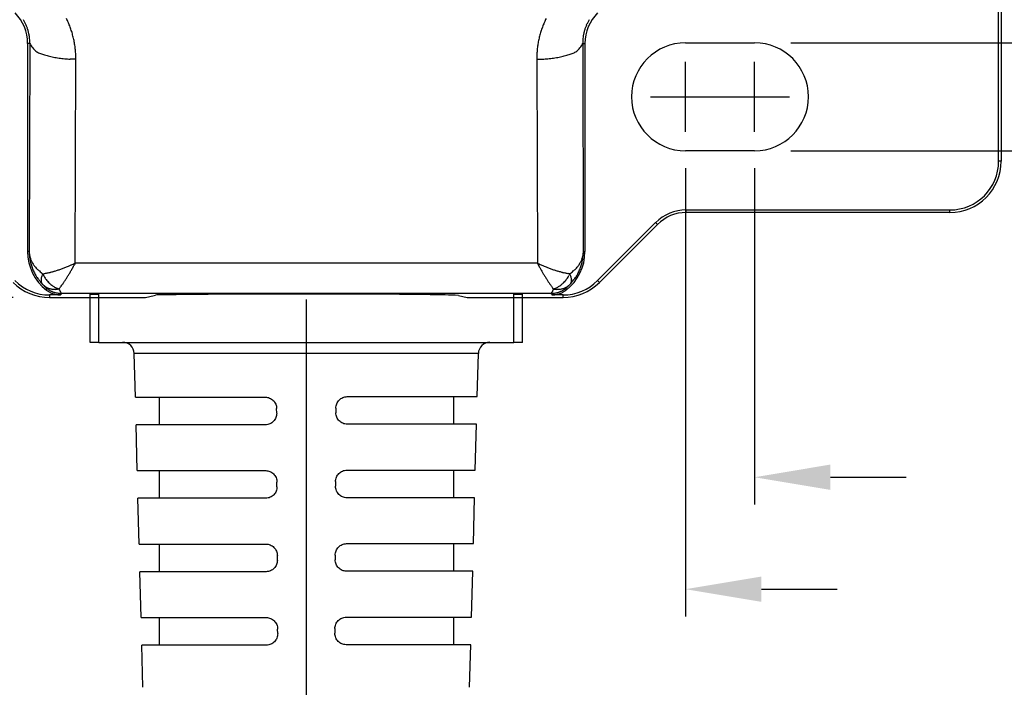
# Model space of a CAD drawing. Extents: x 85.3 to 97.4, y 23.1 to 30.4.
# Tile 4 of 11: x 88.2 to 89.9, y 24.5 to 25.6. Entities that reach past the tile are written whole.
import ezdxf

# ---------------------------------------------------------------- set-up
doc = ezdxf.new("R2010")
doc.units = 0
doc.header["$LTSCALE"] = 0.5
doc.header["$MEASUREMENT"] = 0
doc.layers.get('DEFPOINTS').update_dxf_attribs({"linetype": 'CONTINUOUS'})
doc.layers.add('BODY', color=1, linetype='CONTINUOUS')
doc.layers.add('DIM', color=254, linetype='CONTINUOUS')
doc.styles.get("Standard").update_dxf_attribs({"font": 'ROMANS.SHX'})
doc.dimstyles.new('TURCK-CATALOG01', dxfattribs={"dimtxt": 0.1, "dimasz": 0.13, "dimexe": 0.046875, "dimexo": 0.0625, "dimgap": 0.0625, "dimtad": 0, "dimtih": 1, "dimtoh": 1, "dimdec": 3, "dimzin": 4, "dimdsep": 46, "dimtxsty": 'Standard', "dimcen": 0.09, "dimadec": 0, "dimazin": 0, "dimtfac": 1, "dimtdec": 3, "dimtofl": 0, "dimtmove": 0, "dimatfit": 1, "dimfxl": 0, "dimtolj": 1, "dimtzin": 4, "dimarcsym": 0})

# ---------------------------------------------------------------- blocks, each defined once
blk = doc.blocks.new('*D2')
at = {"layer": 'DEFPOINTS', "color": 0}
for p in [(88.3892, 29.9961), (85.7265, 25.135), (88.271, 25.135)]:
    blk.add_point(p, dxfattribs=at)
at = {"layer": 'DIM', "color": 0, "lineweight": -2}
for p, q in [((88.3267, 29.9961), (85.6796, 29.9961)), ((85.7265, 29.8661), (85.7265, 27.8922)), ((85.7265, 25.265), (85.7265, 27.6148)), ((88.2085, 25.135), (85.6796, 25.135))]:
    blk.add_line(p, q, dxfattribs=at)
at = {"layer": 'DIM', "color": 0}
for points in [[(85.7048, 29.8661), (85.7482, 29.8661), (85.7265, 29.9961)], [(85.7048, 25.265), (85.7482, 25.265), (85.7265, 25.135)]]:
    blk.add_solid(points, dxfattribs=at)
at = {"layer": 'DIM', "color": 0, "insert": (85.7265, 27.7535), "char_height": 0.1, "attachment_point": 5}
blk.add_mtext('\\A1;4.861 [123.5]', dxfattribs=at)
blk = doc.blocks.new('*D3')
at = {"layer": 'DEFPOINTS', "color": 0}
for p in [(88.6509, 29.6916), (86.3834, 25.479), (87.8506, 25.479)]:
    blk.add_point(p, dxfattribs=at)
at = {"layer": 'DIM', "color": 0, "lineweight": -2}
for p, q in [((88.5884, 29.6916), (86.3365, 29.6916)), ((86.3834, 29.5616), (86.3834, 27.4781)), ((86.3834, 25.609), (86.3834, 27.2007)), ((87.7881, 25.479), (86.3365, 25.479))]:
    blk.add_line(p, q, dxfattribs=at)
at = {"layer": 'DIM', "color": 0}
for points in [[(86.3618, 29.5616), (86.4051, 29.5616), (86.3834, 29.6916)], [(86.3618, 25.609), (86.4051, 25.609), (86.3834, 25.479)]]:
    blk.add_solid(points, dxfattribs=at)
at = {"layer": 'DIM', "color": 0, "insert": (86.3834, 27.3394), "char_height": 0.1, "attachment_point": 5}
blk.add_mtext('\\A1;4.213 [107.0]', dxfattribs=at)
blk = doc.blocks.new('*D5')
at = {"layer": 'DEFPOINTS', "color": 0}
for p in [(89.4786, 25.5715), (90.2032, 25.5715), (89.4786, 25.3864)]:
    blk.add_point(p, dxfattribs=at)
at = {"layer": 'DIM', "color": 0, "lineweight": -2}
for p, q in [((90.2032, 25.7015), (90.2032, 25.8315)), ((90.2032, 25.8315), (90.3332, 25.8315)), ((89.5411, 25.5715), (90.2501, 25.5715)), ((89.5411, 25.3864), (90.2501, 25.3864)), ((90.2032, 25.2564), (90.2032, 25.1264))]:
    blk.add_line(p, q, dxfattribs=at)
at = {"layer": 'DIM', "color": 0}
for points in [[(90.1816, 25.7015), (90.2249, 25.7015), (90.2032, 25.5715)], [(90.1816, 25.2564), (90.2249, 25.2564), (90.2032, 25.3864)]]:
    blk.add_solid(points, dxfattribs=at)
at = {"layer": 'DIM', "color": 0, "insert": (90.8243, 25.8315), "char_height": 0.1, "attachment_point": 5}
blk.add_mtext('\\A1;%%c.185 [4.7]', dxfattribs=at)
blk = doc.blocks.new('*D6')
at = {"layer": 'DEFPOINTS', "color": 0}
for p in [(87.9432, 25.419), (89.4786, 25.419), (89.4786, 24.8272)]:
    blk.add_point(p, dxfattribs=at)
at = {"layer": 'DIM', "color": 0, "lineweight": -2}
for p, q in [((87.9432, 25.3565), (87.9432, 24.7803)), ((89.4786, 25.3565), (89.4786, 24.7803)), ((87.8132, 24.8272), (87.6825, 24.8272)), ((89.6086, 24.8272), (89.7386, 24.8272))]:
    blk.add_line(p, q, dxfattribs=at)
at = {"layer": 'DIM', "color": 0}
for points in [[(87.8132, 24.8489), (87.8132, 24.8055), (87.9432, 24.8272)], [(89.6086, 24.8489), (89.6086, 24.8055), (89.4786, 24.8272)]]:
    blk.add_solid(points, dxfattribs=at)
at = {"layer": 'DIM', "color": 0, "insert": (87.1486, 24.8272), "char_height": 0.1, "attachment_point": 5}
blk.add_mtext('\\A1;1.535 [39.0]', dxfattribs=at)
blk = doc.blocks.new('*D7')
at = {"layer": 'DEFPOINTS', "color": 0}
for p in [(88.0613, 25.419), (89.3605, 25.419), (88.0613, 24.6354)]:
    blk.add_point(p, dxfattribs=at)
at = {"layer": 'DIM', "color": 0, "lineweight": -2}
for p, q in [((88.0613, 25.3565), (88.0613, 24.5885)), ((89.3605, 25.3565), (89.3605, 24.5885)), ((87.9313, 24.6354), (87.6825, 24.6354)), ((89.4905, 24.6354), (89.6205, 24.6354))]:
    blk.add_line(p, q, dxfattribs=at)
at = {"layer": 'DIM', "color": 0}
for points in [[(87.9313, 24.6571), (87.9313, 24.6137), (88.0613, 24.6354)], [(89.4905, 24.6571), (89.4905, 24.6137), (89.3605, 24.6354)]]:
    blk.add_solid(points, dxfattribs=at)
at = {"layer": 'DIM', "color": 0, "insert": (87.1486, 24.6354), "char_height": 0.1, "attachment_point": 5}
blk.add_mtext('\\A1;1.299 [33.0]', dxfattribs=at)
blk = doc.blocks.new('*D8')
at = {"layer": 'DEFPOINTS', "color": 0}
for p in [(88.0613, 25.389), (88.7109, 25.194), (88.7109, 24.3702)]:
    blk.add_point(p, dxfattribs=at)
at = {"layer": 'DIM', "color": 0, "lineweight": -2}
for p, q in [((88.0613, 25.3265), (88.0613, 24.3233)), ((88.7109, 25.1315), (88.7109, 24.3233)), ((87.9313, 24.3702), (87.6816, 24.3702)), ((88.8409, 24.3702), (88.9709, 24.3702))]:
    blk.add_line(p, q, dxfattribs=at)
at = {"layer": 'DIM', "color": 0}
for points in [[(87.9313, 24.3919), (87.9313, 24.3485), (88.0613, 24.3702)], [(88.8409, 24.3919), (88.8409, 24.3485), (88.7109, 24.3702)]]:
    blk.add_solid(points, dxfattribs=at)
at = {"layer": 'DIM', "color": 0, "insert": (87.1906, 24.3702), "char_height": 0.1, "attachment_point": 5}
blk.add_mtext('\\A1;.650 [16.5]', dxfattribs=at)

msp = doc.modelspace()

# ---------------------------------------------------------------- linework, layer by layer
at = {"layer": 'BODY'}
for p, q in [((89.9013, 29.6325), (89.9013, 25.3687)), ((89.8968, 25.3687), (89.8968, 26.3264)), ((88.2336, 25.5704), (88.2336, 25.2138)), ((88.2374, 25.5704), (88.2336, 25.5704)), ((88.2374, 25.5704), (88.2363, 25.2138)), ((89.1843, 25.5704), (89.1854, 25.2138)), ((89.1843, 25.5704), (89.1881, 25.5704)), ((89.1881, 25.5704), (89.1881, 25.2138)), ((89.3605, 25.5715), (89.4786, 25.5715)), ((88.3162, 25.5434), (88.3066, 25.5436)), ((88.3151, 25.194), (88.3162, 25.5434)), ((88.3162, 25.5434), (88.3161, 25.5474)), ((89.1056, 25.5434), (89.1151, 25.5436)), ((89.1056, 25.5434), (89.1067, 25.194)), ((89.4786, 25.3864), (89.3605, 25.3864)), ((89.9013, 25.3687), (89.8968, 25.3687)), ((89.3616, 25.2852), (89.8132, 25.2852)), ((89.3616, 25.2807), (89.3616, 25.2852)), ((89.8132, 25.2807), (89.8132, 25.2852)), ((89.8132, 25.2807), (89.3616, 25.2807)), ((89.2098, 25.164), (89.3093, 25.2635)), ((89.3125, 25.2604), (89.2129, 25.1608)), ((89.3125, 25.2604), (89.3093, 25.2635)), ((88.2363, 25.2138), (88.2336, 25.2138)), ((88.2363, 25.2138), (88.2364, 25.2112)), ((88.2363, 25.2138), (88.2364, 25.2101)), ((89.1854, 25.2138), (89.1853, 25.2112)), ((89.1854, 25.2138), (89.1853, 25.2101)), ((89.1854, 25.2138), (89.1881, 25.2138)), ((88.3151, 25.194), (88.3136, 25.1913)), ((89.1067, 25.194), (88.3151, 25.194)), ((88.2594, 25.1758), (88.2619, 25.1762)), ((88.2594, 25.1758), (88.2609, 25.1729)), ((89.1623, 25.1758), (89.1599, 25.1762)), ((89.1623, 25.1758), (89.1609, 25.1729)), ((89.2129, 25.1608), (89.2098, 25.164)), ((88.2587, 25.1582), (88.258, 25.1591)), ((88.2587, 25.1582), (88.2594, 25.1574)), ((88.266, 25.1478), (88.2677, 25.1465)), ((88.2662, 25.151), (88.2662, 25.1508)), ((88.2662, 25.151), (88.268, 25.1497)), ((88.2872, 25.1497), (88.2845, 25.1493)), ((88.2872, 25.1497), (88.2876, 25.1488)), ((89.1345, 25.1497), (89.1333, 25.1512)), ((89.1345, 25.1497), (89.1372, 25.1493)), ((89.1555, 25.151), (89.1538, 25.1497)), ((89.1558, 25.1478), (89.1541, 25.1465)), ((89.1555, 25.151), (89.1555, 25.1508)), ((89.1631, 25.1582), (89.1623, 25.1574)), ((89.1631, 25.1582), (89.1638, 25.1591)), ((88.271, 25.1395), (88.271, 25.135)), ((88.2901, 25.1395), (88.271, 25.1395)), ((88.271, 25.135), (88.4353, 25.135)), ((89.1307, 25.1422), (88.291, 25.1422)), ((88.291, 25.1422), (88.291, 25.142)), ((88.3408, 25.141), (88.3556, 25.141)), ((88.3408, 25.0583), (88.3408, 25.141)), ((88.3556, 25.0583), (88.3556, 25.141)), ((88.4353, 25.135), (88.4501, 25.1388)), ((88.4501, 25.1388), (88.4528, 25.1391)), ((88.9716, 25.1388), (88.9865, 25.135)), ((88.9865, 25.135), (89.1507, 25.135)), ((89.0661, 25.141), (89.081, 25.141)), ((89.0661, 25.0583), (89.0661, 25.141)), ((89.081, 25.0583), (89.081, 25.141)), ((89.1307, 25.1422), (89.1307, 25.1423)), ((89.1317, 25.1395), (89.1316, 25.1397)), ((89.1507, 25.1395), (89.1317, 25.1395)), ((89.1507, 25.135), (89.1507, 25.1395)), ((88.3556, 25.0583), (88.3408, 25.0583)), ((88.3556, 25.0583), (89.0661, 25.0583)), ((89.081, 25.0583), (89.0661, 25.0583)), ((89.0056, 25.0392), (88.4161, 25.0392)), ((88.4181, 24.9644), (88.4161, 25.0392)), ((89.0037, 24.9653), (89.0056, 25.0392)), ((88.4181, 24.9644), (88.6407, 24.9644)), ((88.4589, 24.9644), (88.4589, 24.9171)), ((88.781, 24.9653), (89.0037, 24.9653)), ((88.9628, 24.9653), (88.9628, 24.9181)), ((88.6602, 24.9368), (88.6601, 24.9447)), ((88.7616, 24.9456), (88.7616, 24.9378)), ((88.641, 24.9171), (88.4193, 24.9171)), ((88.4214, 24.8385), (88.4193, 24.9171)), ((89.0025, 24.9181), (88.7808, 24.9181)), ((89.0004, 24.8394), (89.0025, 24.9181)), ((88.4214, 24.8385), (88.6413, 24.8385)), ((88.4589, 24.8385), (88.4589, 24.7913)), ((88.7804, 24.8394), (89.0004, 24.8394)), ((88.9628, 24.8394), (88.9628, 24.7921)), ((88.6607, 24.8109), (88.6607, 24.8188)), ((88.7611, 24.8197), (88.761, 24.8118)), ((88.6416, 24.7913), (88.4226, 24.7913)), ((88.4247, 24.7127), (88.4226, 24.7913)), ((88.9992, 24.7921), (88.7802, 24.7921)), ((88.9971, 24.7134), (88.9992, 24.7921)), ((88.4247, 24.7127), (88.6419, 24.7127)), ((88.4589, 24.7127), (88.4589, 24.6654)), ((88.7799, 24.7134), (88.9971, 24.7134)), ((88.9628, 24.7134), (88.9628, 24.6662)), ((88.6613, 24.6851), (88.6613, 24.693)), ((88.7605, 24.6937), (88.7605, 24.6859)), ((88.6422, 24.6654), (88.4259, 24.6654)), ((88.4279, 24.5868), (88.4259, 24.6654)), ((88.9959, 24.6662), (88.7796, 24.6662)), ((88.9938, 24.5875), (88.9959, 24.6662)), ((88.4279, 24.5868), (88.6424, 24.5868)), ((88.4589, 24.5868), (88.4589, 24.5395)), ((88.7793, 24.5875), (88.9938, 24.5875)), ((88.9628, 24.5875), (88.9628, 24.5403)), ((88.6619, 24.5592), (88.6618, 24.5671)), ((88.7599, 24.5678), (88.7599, 24.5599)), ((88.9926, 24.5403), (88.779, 24.5403)), ((88.9907, 24.4673), (88.9926, 24.5403)), ((88.6427, 24.5395), (88.4292, 24.5395)), ((88.4311, 24.4673), (88.4292, 24.5395))]:
    msp.add_line(p, q, dxfattribs=at)
for centre, radius, start, end in [((88.1597, 25.5704), 0.0739, 0.0001, 45.0001), ((89.2621, 25.5704), 0.0739, 135, 180), ((88.1594, 25.5707), 0.0781, 29.1658, 31.1488), ((88.1592, 25.5705), 0.0784, 27.2356, 29.2079), ((88.1587, 25.5704), 0.0788, 25.2322, 27.1898), ((88.1593, 25.5707), 0.0782, 23.261, 25.2335), ((88.1579, 25.5431), 0.1585, 24.7995, 26.26), ((88.1619, 25.5447), 0.1542, 23.3882, 24.8936), ((88.1596, 25.5439), 0.1566, 21.871, 23.3494), ((88.1587, 25.5435), 0.1575, 20.4063, 21.8728), ((89.2625, 25.5437), 0.157, 158.114, 159.5857), ((89.2626, 25.5437), 0.1571, 156.6659, 158.1391), ((89.263, 25.5434), 0.1575, 155.1546, 156.6252), ((89.2632, 25.5434), 0.1578, 153.7073, 155.177), ((89.2624, 25.5707), 0.0782, 154.7627, 156.7352), ((89.263, 25.5704), 0.0788, 152.8103, 154.7678), ((89.2626, 25.5705), 0.0784, 150.7921, 152.7644), ((89.2624, 25.5707), 0.0781, 148.8512, 150.8341), ((88.1607, 25.5713), 0.0767, 21.1979, 23.2084), ((88.1592, 25.5706), 0.0783, 19.3543, 21.3128), ((88.1549, 25.5691), 0.0828, 17.4841, 19.3213), ((88.1609, 25.5714), 0.0764, 15.2044, 17.2236), ((88.1709, 25.5742), 0.066, 12.7396, 15.1281), ((88.1562, 25.5695), 0.0814, 11.8263, 13.6449), ((88.0308, 25.5428), 0.2097, 11.309, 11.9482), ((88.1595, 25.5439), 0.1567, 18.8964, 20.3694), ((88.1597, 25.5439), 0.1565, 17.4474, 18.9211), ((88.159, 25.5438), 0.1572, 15.9394, 17.4054), ((88.1587, 25.5437), 0.1575, 14.4969, 15.9587), ((89.2628, 25.5436), 0.1573, 164.0148, 165.476), ((89.2591, 25.545), 0.1533, 162.607, 164.1125), ((89.2616, 25.5441), 0.156, 161.0859, 162.565), ((89.2629, 25.5436), 0.1574, 159.6213, 161.0873), ((89.391, 25.5428), 0.2097, 168.0565, 168.6957), ((89.2656, 25.5695), 0.0814, 166.3508, 168.1694), ((89.2508, 25.5742), 0.066, 164.8719, 167.2604), ((89.2608, 25.5714), 0.0764, 162.7764, 164.7956), ((89.2668, 25.5691), 0.0828, 160.6787, 162.5159), ((89.2625, 25.5706), 0.0783, 158.6872, 160.6457), ((89.2611, 25.5713), 0.0767, 156.7955, 158.8059), ((88.1696, 25.5734), 0.0676, 6.4439, 8.9801), ((88.1769, 25.574), 0.0603, 2.2263, 6.5974), ((88.0763, 25.5652), 0.1612, 1.8314, 3.9741), ((88.2703, 25.5862), 0.0365, 205.6623, 219.7268), ((88.1586, 25.5437), 0.1576, 12.9943, 14.4541), ((88.1585, 25.5437), 0.1577, 11.5561, 13.0143), ((88.1584, 25.5438), 0.1578, 10.0605, 11.5168), ((88.1584, 25.5437), 0.1578, 8.6286, 10.0842), ((89.27, 25.5418), 0.1646, 169.7086, 171.0602), ((89.2394, 25.5489), 0.1333, 168.6092, 170.3868), ((89.2605, 25.5445), 0.1548, 167.0552, 168.5515), ((89.2729, 25.5411), 0.1677, 165.4938, 166.8553), ((89.1515, 25.5862), 0.0365, 320.2742, 334.3388), ((89.3455, 25.5652), 0.1612, 176.0259, 178.1685), ((89.2449, 25.574), 0.0603, 173.4003, 177.7711), ((89.2521, 25.5734), 0.0676, 171.02, 173.556), ((89.3605, 25.479), 0.0925, 90, 270), ((89.4786, 25.479), 0.0925, 270, 90), ((88.2659, 25.5804), 0.0294, 216.6164, 231.8792), ((88.285, 25.6157), 0.0694, 237.4393, 243.2096), ((88.325, 25.749), 0.2078, 249.9503, 251.9761), ((88.1585, 25.5438), 0.1577, 7.1328, 8.5883), ((88.1586, 25.5438), 0.1576, 5.7015, 7.1575), ((88.1588, 25.5439), 0.1573, 4.2049, 5.6626), ((88.1591, 25.5438), 0.1571, 2.7702, 4.2295), ((89.43, 25.5352), 0.3246, 176.9363, 178.5383), ((89.2272, 25.5488), 0.1213, 174.9705, 178.2419), ((89.2418, 25.5478), 0.1359, 173.1917, 175.0889), ((89.5315, 25.5), 0.4295, 170.9734, 171.442), ((89.0967, 25.749), 0.2078, 288.0234, 290.0492), ((89.1367, 25.6157), 0.0694, 296.7904, 302.5607), ((89.1559, 25.5804), 0.0294, 308.1208, 323.3836), ((88.3027, 25.6826), 0.1377, 252.2431, 255.7591), ((88.3069, 25.6903), 0.1463, 254.9144, 258.5344), ((88.3169, 25.7533), 0.21, 259.2816, 261.9137), ((88.3175, 25.7724), 0.229, 262.4306, 264.8691), ((88.3154, 25.7466), 0.2032, 264.8028, 267.5141), ((88.1589, 25.5439), 0.1573, 1.2765, 2.7338), ((89.1063, 25.7466), 0.2032, 272.4859, 275.1972), ((89.1042, 25.7724), 0.229, 275.1308, 277.5693), ((89.1049, 25.7533), 0.21, 278.0863, 280.7184), ((89.1148, 25.6903), 0.1463, 281.4659, 285.0859), ((89.119, 25.6826), 0.1377, 284.2409, 287.7569), ((89.8132, 25.3687), 0.088, 270, 360), ((89.8132, 25.3687), 0.0836, 270, 360), ((89.3616, 25.2112), 0.0739, 90, 135), ((89.3616, 25.2112), 0.0695, 90.0001, 135.0001), ((88.3172, 25.2138), 0.0836, 179.9999, 232.1887), ((88.2733, 25.2141), 0.037, 184.5039, 188.4601), ((88.317, 25.214), 0.0807, 182.7864, 185.4293), ((88.2743, 25.2143), 0.038, 188.5029, 192.3909), ((88.3182, 25.2142), 0.0819, 185.4807, 188.0928), ((88.3182, 25.2142), 0.0819, 188.0923, 190.7167), ((88.275, 25.2144), 0.0387, 192.3399, 196.2022), ((88.3164, 25.214), 0.0801, 190.8087, 193.5033), ((88.2752, 25.2145), 0.0389, 196.2632, 200.1652), ((88.2775, 25.2151), 0.0413, 199.8473, 203.5679), ((88.2816, 25.2169), 0.0458, 203.5491, 206.9422), ((89.1046, 25.2138), 0.0836, 307.8113, 0.0001), ((89.1401, 25.2169), 0.0458, 333.0578, 336.4509), ((89.1443, 25.2151), 0.0413, 336.4282, 340.1488), ((89.1466, 25.2145), 0.0389, 339.8388, 343.7409), ((89.1053, 25.214), 0.0801, 346.4966, 349.1913), ((89.1467, 25.2144), 0.0387, 343.7978, 347.6602), ((89.1036, 25.2142), 0.0819, 349.2833, 351.9078), ((89.1475, 25.2143), 0.038, 347.6091, 351.4972), ((89.1035, 25.2142), 0.0819, 351.9072, 354.5193), ((89.1484, 25.2141), 0.037, 351.5399, 355.4962), ((89.1047, 25.214), 0.0807, 354.5707, 357.2136), ((88.3185, 25.2142), 0.0822, 193.3376, 195.9626), ((88.324, 25.2159), 0.0879, 196.0114, 198.4615), ((88.3167, 25.2141), 0.0805, 198.8702, 201.6002), ((88.2797, 25.2163), 0.0438, 207.376, 211.054), ((88.3053, 25.2097), 0.0683, 201.7411, 205.0519), ((88.2758, 25.214), 0.0393, 211.0901, 215.396), ((88.3219, 25.2153), 0.0856, 203.7314, 206.2215), ((88.287, 25.22), 0.0519, 213.6431, 216.7536), ((88.3726, 25.2831), 0.1582, 216.5108, 217.4471), ((88.2816, 25.2174), 0.0462, 221.3476, 225.6762), ((88.2819, 25.2169), 0.046, 225.0545, 232.0758), ((88.3439, 25.285), 0.138, 229.1513, 232.2865), ((88.2305, 25.3459), 0.1727, 285.8152, 286.7725), ((88.2271, 25.3577), 0.185, 286.7385, 287.6478), ((88.2218, 25.3754), 0.2035, 287.5507, 288.3846), ((88.2133, 25.4014), 0.2308, 288.3573, 289.0968), ((88.2146, 25.3968), 0.2261, 289.1643, 289.9408), ((88.2216, 25.3775), 0.2055, 289.9403, 290.8248), ((88.2029, 25.431), 0.2622, 290.4854, 291.1408), ((88.0589, 25.805), 0.663, 291.0939, 291.3296), ((88.2126, 25.403), 0.2326, 292.0867, 292.9627), ((88.2172, 25.393), 0.2216, 292.869, 294.3017), ((87.9162, 25.4052), 0.4513, 329.8046, 330.1743), ((87.8951, 25.4172), 0.4756, 330.1878, 330.5439), ((88.0619, 25.7519), 0.6127, 293.7261, 294.4085), ((87.8711, 25.4305), 0.5031, 330.5624, 330.904), ((87.8521, 25.441), 0.5247, 330.914, 331.2458), ((87.8376, 25.4489), 0.5413, 331.2575, 331.583), ((90.0309, 25.6946), 1.0511, 208.4422, 208.8217), ((89.3597, 25.7516), 0.6123, 245.59, 246.2728), ((89.4354, 25.3645), 0.3702, 208.4879, 209.3023), ((89.4392, 25.3662), 0.3744, 209.2413, 209.7526), ((89.2045, 25.3929), 0.2215, 245.6963, 247.1298), ((89.2091, 25.4029), 0.2325, 247.0359, 247.9122), ((89.3629, 25.8051), 0.663, 248.6704, 248.9061), ((89.2188, 25.4309), 0.2621, 248.8591, 249.5146), ((89.2001, 25.3774), 0.2055, 249.1739, 250.0585), ((89.2071, 25.3968), 0.2261, 250.0592, 250.8357), ((89.2084, 25.4014), 0.2308, 250.9032, 251.6427), ((89.1999, 25.3754), 0.2035, 251.6166, 252.4504), ((89.1946, 25.3577), 0.185, 252.3522, 253.2615), ((89.1912, 25.3459), 0.1727, 253.2264, 254.1837), ((89.0779, 25.285), 0.138, 307.7135, 310.8487), ((89.1399, 25.2169), 0.046, 307.9242, 314.9456), ((89.1401, 25.2174), 0.0462, 314.3238, 318.6525), ((89.0492, 25.2831), 0.1582, 322.5495, 323.4857), ((89.1348, 25.22), 0.0519, 323.2464, 326.3569), ((89.0999, 25.2153), 0.0856, 333.7785, 336.2687), ((89.1459, 25.214), 0.0393, 324.604, 328.9099), ((89.1164, 25.2097), 0.0683, 334.9481, 338.2589), ((89.142, 25.2163), 0.0438, 328.9495, 332.6276), ((89.105, 25.2141), 0.0805, 338.3998, 341.1298), ((89.0978, 25.2159), 0.0879, 341.5385, 343.9887), ((89.1033, 25.2142), 0.0822, 344.0373, 346.6624), ((88.271, 25.2231), 0.0836, 225, 270), ((88.4726, 25.2888), 0.2533, 206.0692, 206.8342), ((88.3066, 25.2095), 0.0695, 210.3126, 213.9251), ((88.3004, 25.205), 0.0619, 213.6827, 220.0176), ((88.3886, 25.2691), 0.1708, 217.4492, 220.4812), ((88.2929, 25.1647), 0.0364, 176.8751, 179.0061), ((88.2704, 25.165), 0.0139, 178.3395, 184.223), ((88.2661, 25.1641), 0.00954, 180.7586, 189.4408), ((88.2726, 25.1645), 0.0162, 165.3173, 172.15), ((88.2766, 25.1641), 0.0202, 157.8208, 167.013), ((88.3217, 25.1507), 0.0672, 157.9862, 161.7525), ((88.3054, 25.1963), 0.0503, 207.714, 211.5348), ((88.2467, 25.2745), 0.0995, 278.7987, 280.2563), ((88.3113, 25.1997), 0.0571, 211.4265, 214.8414), ((88.2455, 25.2812), 0.1062, 280.2198, 281.6229), ((88.3091, 25.1988), 0.0548, 215.3208, 218.9528), ((88.3016, 25.193), 0.0453, 219.2945, 223.7637), ((88.2437, 25.2914), 0.1166, 281.4981, 282.8078), ((88.2406, 25.3055), 0.1311, 282.7332, 283.9254), ((88.2375, 25.3193), 0.1452, 283.8177, 284.9155), ((88.2339, 25.3333), 0.1597, 284.8691, 285.8861), ((88.1128, 25.2846), 0.2206, 326.2531, 326.9252), ((88.0508, 25.3246), 0.2945, 326.9998, 327.5074), ((88.0007, 25.3556), 0.3534, 327.6231, 328.0506), ((88.0017, 25.3548), 0.3521, 328.0792, 328.5196), ((87.9894, 25.3624), 0.3665, 328.5124, 328.945), ((87.9602, 25.3797), 0.4004, 328.9789, 329.382), ((87.9354, 25.3942), 0.4292, 329.401, 329.7833), ((90.0175, 25.7057), 1.045, 210.1797, 210.3184), ((89.4672, 25.3836), 0.4073, 210.2854, 210.6746), ((89.3858, 25.334), 0.312, 210.4698, 211.0049), ((89.4045, 25.3452), 0.3338, 210.9951, 211.4736), ((89.4027, 25.3443), 0.3318, 211.5069, 211.9706), ((89.3628, 25.3193), 0.2847, 211.9473, 212.4799), ((89.3345, 25.3008), 0.2509, 212.4003, 212.994), ((89.3141, 25.2874), 0.2265, 212.9619, 213.6014), ((89.1879, 25.3334), 0.1597, 254.115, 255.1319), ((89.1842, 25.3193), 0.1452, 255.0845, 256.1823), ((89.1811, 25.3055), 0.1311, 256.0737, 257.2658), ((89.1507, 25.2231), 0.0836, 270, 315), ((89.1781, 25.2914), 0.1166, 257.1931, 258.5028), ((89.1202, 25.193), 0.0453, 316.2387, 320.7079), ((89.1762, 25.2812), 0.1062, 258.3763, 259.7793), ((89.1126, 25.1988), 0.0548, 321.0472, 324.6792), ((89.1105, 25.1997), 0.0571, 325.1586, 328.5736), ((89.1751, 25.2745), 0.0995, 259.7437, 261.2013), ((89.1163, 25.1963), 0.0503, 328.4652, 332.2861), ((89.1, 25.1507), 0.0672, 18.2474, 22.0138), ((89.0332, 25.2691), 0.1708, 319.5187, 322.5508), ((89.1451, 25.1641), 0.0202, 12.9869, 22.1793), ((89.1491, 25.1645), 0.0162, 7.8499, 14.6828), ((89.1557, 25.1641), 0.00954, 350.5591, 359.2415), ((89.1289, 25.1647), 0.0364, 0.9938, 3.1249), ((89.1513, 25.165), 0.0139, 355.7769, 1.6605), ((89.1213, 25.205), 0.0619, 319.9824, 326.3174), ((89.1152, 25.2095), 0.0696, 326.0727, 329.6853), ((88.9492, 25.2887), 0.2533, 333.1688, 333.9338), ((88.271, 25.2231), 0.088, 225, 270), ((88.2659, 25.1639), 0.00936, 188.9144, 196.951), ((88.2652, 25.1638), 0.00863, 197.2428, 205.2958), ((88.2639, 25.1631), 0.00716, 204.6771, 213.9685), ((88.2962, 25.202), 0.0577, 229.3916, 234.9157), ((88.336, 25.231), 0.1062, 223.8871, 224.4677), ((88.3216, 25.2171), 0.0862, 224.558, 225.2398), ((88.3167, 25.212), 0.0791, 225.2045, 225.9096), ((88.3202, 25.2155), 0.0841, 225.848, 226.4711), ((88.3203, 25.2156), 0.0842, 226.4352, 227.017), ((88.319, 25.2141), 0.0822, 227.0004, 227.5501), ((88.2775, 25.1725), 0.0229, 230.7378, 241.4244), ((88.3168, 25.2117), 0.079, 227.5012, 228.0268), ((88.318, 25.2129), 0.0807, 227.9867, 228.4514), ((88.3144, 25.2088), 0.0752, 228.4456, 228.8836), ((88.3065, 25.1997), 0.0632, 228.8538, 229.2941), ((88.316, 25.2101), 0.0773, 228.9864, 229.306), ((88.1908, 25.0659), 0.1137, 48.649, 48.8538), ((88.2322, 25.113), 0.051, 48.206, 48.631), ((87.2668, 25.2312), 1.0026, 355.2841, 355.2942), ((87.9275, 25.1769), 0.3397, 355.2172, 355.2555), ((87.9586, 25.1743), 0.3085, 355.153, 355.2179), ((87.4444, 25.2176), 0.8245, 355.1447, 355.1765), ((87.9002, 25.1791), 0.3671, 355.4541, 355.486), ((87.8888, 25.1803), 0.3786, 355.3775, 355.4083), ((87.8632, 25.182), 0.4043, 355.4029, 355.4315), ((87.8912, 25.1798), 0.3761, 355.3578, 355.389), ((87.9398, 25.1761), 0.3274, 355.2896, 355.3263), ((87.8635, 25.1819), 0.4039, 355.332, 355.3599), ((87.8944, 25.1797), 0.3729, 355.5222, 355.5537), ((87.895, 25.1795), 0.3723, 355.5137, 355.5451), ((87.8972, 25.1795), 0.3701, 355.4586, 355.4903), ((88.2796, 25.1763), 0.0272, 241.3893, 247.3833), ((88.2904, 25.1807), 0.0383, 234.0478, 237.3628), ((88.308, 25.1973), 0.0529, 222.236, 225.8559), ((88.2915, 25.2235), 0.0757, 252.8394, 254.5934), ((88.2926, 25.184), 0.0422, 237.3277, 240.3387), ((88.3494, 25.2395), 0.112, 225.7094, 227.2648), ((88.2806, 25.1834), 0.0341, 254.4023, 258.6921), ((88.2911, 25.182), 0.0398, 240.7712, 244.031), ((88.2993, 25.1901), 0.0419, 231.8019, 236.7999), ((88.2806, 25.1785), 0.0293, 256.8435, 262.1445), ((88.2945, 25.1831), 0.0334, 237.0453, 246.163), ((88.2812, 25.1853), 0.0362, 262.586, 266.8349), ((88.2809, 25.1886), 0.0394, 267.4976, 271.3666), ((88.3168, 25.2218), 0.078, 242.7178, 247.7226), ((88.281, 25.1857), 0.0366, 271.3871, 275.57), ((88.0905, 25.3058), 0.2512, 321.5584, 322.6156), ((88.3943, 25.1994), 0.1181, 205.3798, 205.8082), ((88.3723, 25.1889), 0.0937, 205.8809, 206.3921), ((88.3641, 25.1848), 0.0846, 206.3684, 206.9025), ((88.2015, 25.2227), 0.1125, 321.9254, 323.7884), ((88.1587, 25.2535), 0.1652, 323.935, 324.8176), ((87.655, 25.5919), 0.772, 325.8262, 325.9846), ((88.0857, 25.3014), 0.2524, 325.9676, 326.5111), ((89.2936, 25.2736), 0.2018, 213.5403, 214.2374), ((89.2726, 25.2591), 0.1763, 214.182, 214.9552), ((89.253, 25.2451), 0.1521, 214.8628, 215.7293), ((89.2341, 25.2312), 0.1287, 215.6364, 216.6214), ((89.2199, 25.2203), 0.1108, 216.4972, 217.5953), ((89.2095, 25.2122), 0.0976, 217.5164, 218.7054), ((89.071, 25.1777), 0.0694, 333.3793, 334.5758), ((88.926, 25.2489), 0.231, 334.0498, 334.5424), ((89.105, 25.2218), 0.078, 292.2774, 297.2822), ((89.1408, 25.1857), 0.0366, 264.43, 268.6128), ((89.1408, 25.1886), 0.0394, 268.6334, 272.5024), ((89.1272, 25.1831), 0.0334, 293.837, 302.9547), ((89.1405, 25.1853), 0.0362, 273.1651, 277.414), ((89.1412, 25.1785), 0.0293, 277.8555, 283.1565), ((89.1224, 25.1901), 0.0419, 303.2, 308.1982), ((89.1412, 25.1834), 0.0341, 281.3069, 285.5967), ((89.1306, 25.182), 0.0398, 295.969, 299.2288), ((89.0723, 25.2395), 0.112, 312.7326, 314.2881), ((89.1291, 25.184), 0.0422, 299.6613, 302.6723), ((89.1302, 25.2235), 0.0757, 285.4079, 287.1619), ((89.1137, 25.1973), 0.0529, 314.1441, 317.764), ((89.1507, 25.2231), 0.088, 270, 315), ((89.1313, 25.1807), 0.0383, 302.6372, 305.9522), ((89.1421, 25.1763), 0.0272, 292.615, 298.609), ((89.1442, 25.1725), 0.0229, 298.5771, 309.2638), ((89.1896, 25.1129), 0.0512, 131.3699, 131.7932), ((89.5376, 25.1805), 0.3832, 184.4467, 184.4773), ((89.5369, 25.1807), 0.3826, 184.5102, 184.5409), ((89.5348, 25.1799), 0.3803, 184.4552, 184.486), ((89.5319, 25.1803), 0.3775, 184.5694, 184.6004), ((89.5437, 25.1808), 0.3893, 184.5368, 184.5668), ((89.5701, 25.1829), 0.4158, 184.5689, 184.5967), ((89.5414, 25.1811), 0.3871, 184.6662, 184.6966), ((89.4916, 25.1765), 0.3371, 184.6206, 184.6562), ((89.5702, 25.1832), 0.4159, 184.6977, 184.7248), ((90.1829, 25.2335), 1.0307, 184.7059, 184.7158), ((89.5046, 25.1778), 0.3501, 184.745, 184.7823), ((89.4727, 25.1751), 0.3181, 184.7831, 184.846), ((89.2314, 25.0654), 0.1144, 131.1468, 131.3504), ((90.003, 25.2194), 0.8502, 184.7994, 184.8303), ((89.1058, 25.2101), 0.0772, 310.6938, 311.0138), ((89.1152, 25.1998), 0.0632, 310.6907, 311.1311), ((89.1074, 25.2087), 0.0752, 311.1293, 311.5675), ((89.1037, 25.2129), 0.0807, 311.5485, 312.0134), ((89.1049, 25.2117), 0.079, 311.9731, 312.4988), ((89.1028, 25.2141), 0.0822, 312.4498, 312.9996), ((89.1256, 25.202), 0.0577, 305.0842, 310.6084), ((89.1015, 25.2156), 0.0842, 312.983, 313.5648), ((89.1016, 25.2156), 0.0841, 313.5203, 314.1436), ((89.1051, 25.212), 0.0791, 314.0985, 314.8036), ((89.1001, 25.2171), 0.0862, 314.7601, 315.442), ((89.0858, 25.231), 0.1062, 315.5322, 316.1129), ((89.1578, 25.1631), 0.00716, 326.0315, 335.3229), ((89.1565, 25.1638), 0.00863, 334.7041, 342.7573), ((89.1558, 25.1639), 0.00936, 343.0489, 351.0856), ((88.2895, 25.178), 0.0383, 235.2132, 238.4193), ((88.2916, 25.1813), 0.0423, 238.3836, 241.297), ((88.2902, 25.1793), 0.0398, 241.716, 244.8729), ((88.2875, 25.1739), 0.0338, 245.0584, 248.8652), ((88.2884, 25.1767), 0.0338, 244.2227, 248.1555), ((88.2912, 25.1805), 0.0412, 247.4572, 250.4043), ((88.2921, 25.1831), 0.0412, 246.705, 249.7534), ((88.311, 25.2354), 0.0996, 250.2335, 251.3422), ((88.3124, 25.2373), 0.099, 249.5822, 250.7357), ((88.2881, 25.1742), 0.0344, 254.9845, 259.0492), ((88.289, 25.177), 0.0345, 254.4888, 258.6873), ((88.2875, 25.1705), 0.0306, 258.8411, 265.827), ((88.2883, 25.1732), 0.0306, 258.4703, 265.6853), ((88.295, 25.2199), 0.0805, 263.0477, 266.52), ((88.2961, 25.2225), 0.0805, 262.8227, 266.4129), ((88.3687, 25.1871), 0.0896, 206.864, 207.3347), ((88.3684, 25.1869), 0.0893, 207.2965, 207.7354), ((88.3662, 25.1857), 0.0868, 207.7227, 208.1372), ((88.3647, 25.1848), 0.0851, 208.0849, 208.4714), ((88.3734, 25.1894), 0.0949, 208.4109, 208.7229), ((88.8766, 24.9378), 0.6202, 160.9829, 161.0203), ((88.3675, 25.1862), 0.0882, 208.7382, 209.032), ((88.5089, 25.0647), 0.2313, 160.9503, 161.027), ((88.5305, 25.0572), 0.2541, 160.8859, 160.9312), ((88.3449, 25.1737), 0.0623, 209.0408, 209.3907), ((88.5762, 25.0413), 0.3025, 160.8286, 160.8615), ((89.0072, 24.8923), 0.7586, 160.898, 160.9098), ((88.5213, 25.0605), 0.2443, 160.7893, 160.8326), ((88.4331, 25.2215), 0.1627, 208.8108, 208.9303), ((88.575, 25.0416), 0.3012, 160.6841, 160.7178), ((88.5554, 25.0485), 0.2805, 160.7358, 160.7726), ((88.2691, 25.1311), 0.0246, 27.5089, 28.2639), ((88.5483, 25.051), 0.273, 160.6318, 160.6695), ((88.5568, 25.0481), 0.2819, 160.6888, 160.7251), ((88.5501, 25.0505), 0.2748, 160.6111, 160.6485), ((88.2767, 25.1351), 0.016, 26.2805, 27.3768), ((88.5503, 25.0504), 0.2751, 160.5308, 160.5681), ((88.551, 25.0502), 0.2758, 160.5903, 160.6275), ((88.4579, 25.1206), 0.0192, 78.7456, 105.554), ((88.4815, 24.5806), 0.5592, 90.4532, 92.0323), ((88.5221, 22.8202), 2.32, 90.5792, 91.1134), ((88.5649, 20.0491), 5.0914, 90.4321, 90.7457), ((88.6127, 15.7279), 9.4129, 90.32458, 90.52434), ((88.6539, 10.418), 14.7229, 90.22538, 90.36775), ((88.6854, 5.0043), 20.1367, 90.14559, 90.25464), ((88.7014, 0.6437), 24.4974, 90.06735, 90.15713), ((88.7096, -1.7227), 26.8637, 89.9973, 90.07883), ((88.7118, -6.3459), 31.4869, 89.93218, 90.00167), ((88.7076, -4.5301), 29.6711, 89.84577, 89.91995), ((88.7205, 2.1127), 23.0284, 89.73764, 89.83342), ((88.7241, 0.7359), 24.4051, 89.67541, 89.76091), ((88.6567, -9.9063), 35.0475, 89.61118, 89.66372), ((88.7854, 14.3401), 10.8008, 89.26957, 89.42099), ((88.8657, 21.9016), 3.2389, 88.5308, 88.9855), ((88.8926, 23.1209), 2.0194, 87.7575, 88.406), ((89.1257, 25.2225), 0.0805, 273.5871, 277.1773), ((89.1311, 25.1421), 0.000404, 145.0731, 162.4582), ((88.604, 24.9561), 0.5586, 19.4146, 19.4563), ((89.1338, 25.1409), 0.00334, 150.0798, 153.4055), ((89.1423, 25.1364), 0.0129, 150.4837, 151.6416), ((88.934, 25.0722), 0.2088, 19.4035, 19.4887), ((89.1855, 25.1127), 0.0622, 150.7934, 151.0974), ((88.9077, 25.063), 0.2366, 19.3318, 19.3805), ((88.3663, 24.8738), 0.8101, 19.2709, 19.282), ((88.8543, 25.0445), 0.2932, 19.2209, 19.2548), ((88.9074, 25.0628), 0.237, 19.2245, 19.2691), ((89.7424, 24.8038), 0.6991, 150.9322, 150.9642), ((88.8667, 25.0487), 0.2801, 19.1683, 19.2052), ((88.8404, 25.0395), 0.308, 19.1416, 19.1747), ((88.8571, 25.0453), 0.2903, 19.1173, 19.1525), ((88.7719, 25.3423), 0.4108, 331.0487, 331.1112), ((88.8616, 25.0471), 0.2855, 19.0343, 19.0703), ((88.8529, 25.0437), 0.2948, 19.0761, 19.1109), ((88.8495, 25.0426), 0.2983, 19.0167, 19.051), ((88.8532, 25.0441), 0.2944, 18.9568, 18.9915), ((89.0208, 25.2044), 0.1263, 331.3231, 331.5596), ((89.1268, 25.2199), 0.0805, 273.48, 276.9524), ((89.0657, 25.18), 0.0752, 331.6386, 332.0974), ((89.0226, 25.2034), 0.1242, 331.8178, 332.0947), ((89.4543, 24.9747), 0.3643, 151.9881, 152.078), ((89.0662, 25.1799), 0.0747, 332.8242, 333.4751), ((89.1334, 25.1732), 0.0306, 274.3147, 281.5298), ((89.1343, 25.1705), 0.0306, 274.173, 281.159), ((89.1328, 25.177), 0.0345, 281.3083, 285.5069), ((89.1337, 25.1742), 0.0344, 280.9508, 285.0156), ((89.1093, 25.2373), 0.099, 289.2696, 290.4231), ((89.1107, 25.2354), 0.0996, 288.6578, 289.7665), ((89.1296, 25.1831), 0.0412, 290.2466, 293.295), ((89.1306, 25.1805), 0.0412, 289.5957, 292.5428), ((89.1333, 25.1767), 0.0338, 291.8445, 295.7773), ((89.1342, 25.1739), 0.0338, 291.1348, 294.9416), ((89.1316, 25.1793), 0.0398, 295.1271, 298.284), ((89.1301, 25.1813), 0.0423, 298.703, 301.6164), ((89.1322, 25.178), 0.0383, 301.5807, 304.7868), ((88.3964, 25.0387), 0.0197, 1.5, 90), ((89.0253, 25.0387), 0.0197, 90, 178.5)]:
    msp.add_arc(centre, radius, start, end, dxfattribs=at)
for points, knots in [([(88.6407, 24.9644), (88.6432, 24.9644), (88.6457, 24.9639), (88.6503, 24.962), (88.6525, 24.9605), (88.6561, 24.957), (88.6575, 24.9548), (88.659, 24.9512), (88.6594, 24.95), (88.66, 24.9474), (88.6601, 24.946), (88.6601, 24.9447)], [0, 0, 0, 0, 0.1957516, 0.1957516, 0.3909523, 0.3909523, 0.5861849, 0.5861849, 0.6876445, 0.6876445, 0.7891031, 0.7891031, 0.7891031, 0.7891031]), ([(88.7616, 24.9456), (88.7616, 24.9482), (88.7622, 24.9507), (88.7641, 24.9555), (88.7655, 24.9576), (88.7691, 24.9613), (88.7712, 24.9627), (88.7747, 24.9643), (88.7759, 24.9647), (88.7784, 24.9652), (88.7797, 24.9653), (88.781, 24.9653)], [0, 0, 0, 0, 0.1953593, 0.1953593, 0.3906699, 0.3906699, 0.5857378, 0.5857378, 0.6869173, 0.6869173, 0.7881845, 0.7881845, 0.7881845, 0.7881845]), ([(88.6602, 24.9368), (88.6602, 24.9342), (88.6597, 24.9317), (88.6578, 24.927), (88.6564, 24.9248), (88.6529, 24.9212), (88.6508, 24.9197), (88.6473, 24.9182), (88.6461, 24.9178), (88.6436, 24.9173), (88.6423, 24.9171), (88.641, 24.9171)], [0, 0, 0, 0, 0.1953381, 0.1953381, 0.3906447, 0.3906447, 0.5857605, 0.5857605, 0.6861328, 0.6861328, 0.7865882, 0.7865882, 0.7865882, 0.7865882]), ([(88.7808, 24.9181), (88.7783, 24.9181), (88.7758, 24.9186), (88.7712, 24.9205), (88.7691, 24.922), (88.7655, 24.9256), (88.7641, 24.9277), (88.7626, 24.9313), (88.7622, 24.9325), (88.7617, 24.9351), (88.7616, 24.9364), (88.7616, 24.9378)], [0, 0, 0, 0, 0.1958144, 0.1958144, 0.3911023, 0.3911023, 0.5863926, 0.5863926, 0.6869725, 0.6869725, 0.7875515, 0.7875515, 0.7875515, 0.7875515]), ([(88.6413, 24.8385), (88.6438, 24.8385), (88.6463, 24.838), (88.6509, 24.8361), (88.653, 24.8347), (88.6566, 24.8311), (88.6581, 24.8289), (88.6596, 24.8254), (88.66, 24.8241), (88.6605, 24.8215), (88.6607, 24.8202), (88.6607, 24.8188)], [0, 0, 0, 0, 0.1957601, 0.1957601, 0.3909563, 0.3909563, 0.5861857, 0.5861857, 0.6876572, 0.6876572, 0.7891277, 0.7891277, 0.7891277, 0.7891277]), ([(88.7611, 24.8197), (88.7611, 24.8223), (88.7616, 24.8248), (88.7635, 24.8295), (88.7649, 24.8317), (88.7685, 24.8353), (88.7706, 24.8368), (88.7741, 24.8383), (88.7753, 24.8387), (88.7779, 24.8392), (88.7791, 24.8394), (88.7804, 24.8394)], [0, 0, 0, 0, 0.1953594, 0.1953594, 0.3906694, 0.3906694, 0.5857331, 0.5857331, 0.6869204, 0.6869204, 0.7881974, 0.7881974, 0.7881974, 0.7881974]), ([(88.6607, 24.8109), (88.6607, 24.8084), (88.6603, 24.8058), (88.6584, 24.8011), (88.657, 24.7989), (88.6535, 24.7953), (88.6514, 24.7938), (88.6479, 24.7923), (88.6467, 24.7919), (88.6441, 24.7914), (88.6429, 24.7913), (88.6416, 24.7913)], [0, 0, 0, 0, 0.1953381, 0.1953381, 0.3906444, 0.3906444, 0.5857564, 0.5857564, 0.6861274, 0.6861274, 0.7865831, 0.7865831, 0.7865831, 0.7865831]), ([(88.7802, 24.7921), (88.7777, 24.7921), (88.7752, 24.7926), (88.7706, 24.7946), (88.7685, 24.796), (88.7649, 24.7996), (88.7635, 24.8018), (88.762, 24.8053), (88.7617, 24.8066), (88.7611, 24.8092), (88.761, 24.8105), (88.761, 24.8118)], [0, 0, 0, 0, 0.1958238, 0.1958238, 0.3911081, 0.3911081, 0.5863959, 0.5863959, 0.6869775, 0.6869775, 0.7875581, 0.7875581, 0.7875581, 0.7875581]), ([(88.6419, 24.7127), (88.6444, 24.7127), (88.6468, 24.7122), (88.6515, 24.7102), (88.6536, 24.7088), (88.6572, 24.7052), (88.6587, 24.7031), (88.6602, 24.6995), (88.6606, 24.6982), (88.6611, 24.6956), (88.6613, 24.6943), (88.6613, 24.693)], [0, 0, 0, 0, 0.195769, 0.195769, 0.3909603, 0.3909603, 0.5861865, 0.5861865, 0.6876702, 0.6876702, 0.7891529, 0.7891529, 0.7891529, 0.7891529]), ([(88.7605, 24.6937), (88.7605, 24.6963), (88.761, 24.6988), (88.7629, 24.7036), (88.7644, 24.7057), (88.7679, 24.7094), (88.77, 24.7108), (88.7735, 24.7124), (88.7747, 24.7128), (88.7773, 24.7133), (88.7786, 24.7134), (88.7799, 24.7134)], [0, 0, 0, 0, 0.1953594, 0.1953594, 0.390669, 0.390669, 0.5857282, 0.5857282, 0.6869236, 0.6869236, 0.7882107, 0.7882107, 0.7882107, 0.7882107]), ([(88.6613, 24.6851), (88.6613, 24.6825), (88.6608, 24.68), (88.6589, 24.6752), (88.6575, 24.6731), (88.654, 24.6694), (88.6519, 24.668), (88.6485, 24.6665), (88.6472, 24.6661), (88.6447, 24.6655), (88.6434, 24.6654), (88.6422, 24.6654)], [0, 0, 0, 0, 0.1953382, 0.1953382, 0.3906441, 0.3906441, 0.5857523, 0.5857523, 0.6861218, 0.6861218, 0.786578, 0.786578, 0.786578, 0.786578]), ([(88.7796, 24.6662), (88.7771, 24.6662), (88.7746, 24.6667), (88.77, 24.6686), (88.7679, 24.6701), (88.7644, 24.6737), (88.7629, 24.6758), (88.7615, 24.6794), (88.7611, 24.6806), (88.7606, 24.6832), (88.7604, 24.6846), (88.7605, 24.6859)], [0, 0, 0, 0, 0.1958335, 0.1958335, 0.3911141, 0.3911141, 0.5863992, 0.5863992, 0.6869826, 0.6869826, 0.787565, 0.787565, 0.787565, 0.787565]), ([(88.6424, 24.5868), (88.6449, 24.5868), (88.6474, 24.5863), (88.6521, 24.5844), (88.6542, 24.5829), (88.6578, 24.5793), (88.6592, 24.5772), (88.6608, 24.5736), (88.6611, 24.5724), (88.6617, 24.5698), (88.6618, 24.5684), (88.6618, 24.5671)], [0, 0, 0, 0, 0.1957781, 0.1957781, 0.3909645, 0.3909645, 0.5861873, 0.5861873, 0.6876836, 0.6876836, 0.7891789, 0.7891789, 0.7891789, 0.7891789]), ([(88.7599, 24.5678), (88.7599, 24.5704), (88.7604, 24.5729), (88.7624, 24.5776), (88.7638, 24.5798), (88.7673, 24.5834), (88.7694, 24.5849), (88.7729, 24.5864), (88.7742, 24.5868), (88.7767, 24.5874), (88.778, 24.5875), (88.7793, 24.5875)], [0, 0, 0, 0, 0.1953595, 0.1953595, 0.3906685, 0.3906685, 0.5857231, 0.5857231, 0.6869269, 0.6869269, 0.7882244, 0.7882244, 0.7882244, 0.7882244]), ([(88.6619, 24.5592), (88.6619, 24.5566), (88.6614, 24.5541), (88.6595, 24.5494), (88.6581, 24.5472), (88.6546, 24.5436), (88.6525, 24.5421), (88.649, 24.5406), (88.6478, 24.5402), (88.6453, 24.5397), (88.644, 24.5395), (88.6427, 24.5395)], [0, 0, 0, 0, 0.1953382, 0.1953382, 0.3906438, 0.3906438, 0.5857479, 0.5857479, 0.6861161, 0.6861161, 0.786573, 0.786573, 0.786573, 0.786573]), ([(88.779, 24.5403), (88.7765, 24.5403), (88.7741, 24.5408), (88.7695, 24.5427), (88.7673, 24.5441), (88.7638, 24.5477), (88.7624, 24.5499), (88.7609, 24.5534), (88.7605, 24.5547), (88.76, 24.5573), (88.7599, 24.5586), (88.7599, 24.5599)], [0, 0, 0, 0, 0.1958435, 0.1958435, 0.3911202, 0.3911202, 0.5864025, 0.5864025, 0.6869878, 0.6869878, 0.7875722, 0.7875722, 0.7875722, 0.7875722])]:
    msp.add_open_spline(points, degree=3, knots=knots, dxfattribs=at)
msp.add_open_spline([(88.6482, 24.9186), (88.6482, 24.9186), (88.6482, 24.9186), (88.6482, 24.9186)], degree=3, dxfattribs=at)
at = {"layer": 'DIM'}
for p, q in [((89.3605, 25.419), (89.3605, 25.539)), ((89.4786, 25.419), (89.4786, 25.539)), ((89.3005, 25.479), (89.4205, 25.479)), ((89.4186, 25.479), (89.5386, 25.479)), ((88.7109, 24.5564), (88.7109, 24.4258))]:
    msp.add_line(p, q, dxfattribs=at)

# ---------------------------------------------------------------- dimensions: what is measured, and where the dimension line sits
for base, p1, p2, picture, middle in [((85.7265, 25.135), (88.3892, 29.9961), (88.271, 25.135), '*D2', (85.7265, 27.7535)), ((86.3834, 25.479), (88.6509, 29.6916), (87.8506, 25.479), '*D3', (86.3834, 27.3394))]:
    dim = msp.add_linear_dim(base=base, p1=p1, p2=p2, angle=90, dimstyle='TURCK-CATALOG01', dxfattribs=at)
    dim.commit()
    dim.dimension.update_dxf_attribs({"geometry": picture, "text_midpoint": middle, "dimtype": 160})
dim = msp.add_linear_dim(base=(90.2032, 25.5715), p1=(89.4786, 25.3864), p2=(89.4786, 25.5715), angle=90, text='%%c<>', dimstyle='TURCK-CATALOG01', dxfattribs=at)
dim.commit()
dim.dimension.update_dxf_attribs({"geometry": '*D5', "text_midpoint": (90.8243, 25.8315)})
for base, p1, p2, picture, middle in [((89.4786, 24.8272), (87.9432, 25.419), (89.4786, 25.419), '*D6', (87.1486, 24.8272)), ((88.0613, 24.6354), (89.3605, 25.419), (88.0613, 25.419), '*D7', (87.1486, 24.6354)), ((88.7109, 24.3702), (88.0613, 25.389), (88.7109, 25.194), '*D8', (87.1906, 24.3702))]:
    dim = msp.add_linear_dim(base=base, p1=p1, p2=p2, dimstyle='TURCK-CATALOG01', dxfattribs=at)
    dim.commit()
    dim.dimension.update_dxf_attribs({"geometry": picture, "text_midpoint": middle, "dimtype": 160})

doc.saveas('drawing.dxf')
